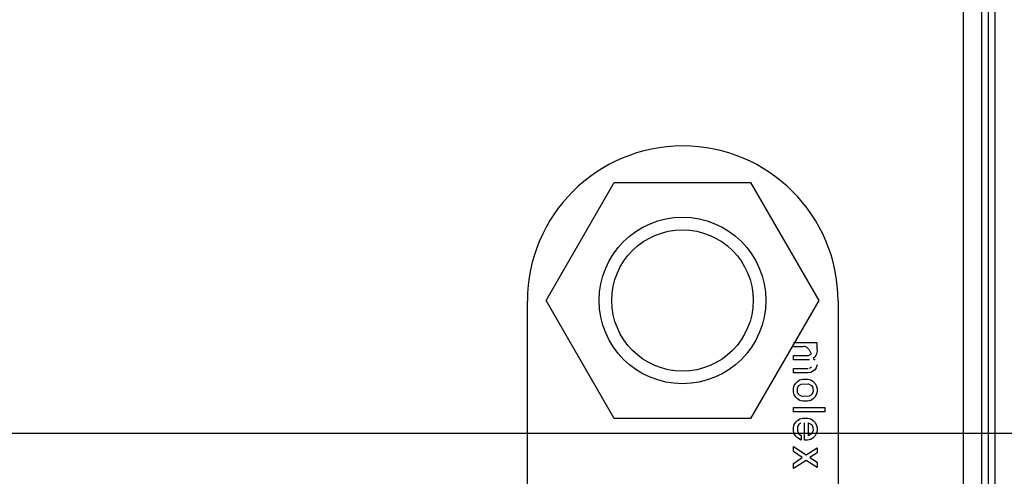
# Model space of a CAD drawing. Header units: inches. Extents: x 0 to 34, y 0 to 22.
# Tile 21 of 71: x 8.23 to 9.01, y 16.143 to 16.505. Entities that reach past the tile are written whole.
import ezdxf

# ---------------------------------------------------------------- set-up
doc = ezdxf.new("R2010")
doc.units = ezdxf.units.IN
doc.header["$LTSCALE"] = 1.87
doc.header["$MEASUREMENT"] = 0
doc.layers.get('0').update_dxf_attribs({"linetype": 'CONTINUOUS'})
doc.layers.add('DIMENSIONS', color=7, linetype='CONTINUOUS')
doc.styles.get("Standard").update_dxf_attribs({"font": 'txt', "width": 0.8})
doc.dimstyles.new('DIMSTYLE_1', dxfattribs={"dimtxt": 0.125, "dimasz": 0.18, "dimexe": 0.125, "dimexo": 0.0625, "dimgap": 0.09, "dimtad": 0, "dimtih": 1, "dimtoh": 1, "dimzin": 4, "dimdsep": 46, "dimtxsty": 'STANDARD', "dimblk": '_FILLED', "dimblk1": '_FILLED', "dimblk2": '_FILLED', "dimcen": 0.09, "dimadec": 0, "dimazin": 0, "dimtp": 0.01, "dimtm": 0.01, "dimtfac": 1, "dimtofl": 0, "dimtmove": 0, "dimatfit": 3, "dimldrblk": '_FILLED', "dimfxl": 1, "dimtolj": 1, "dimtzin": 4, "dimarcsym": 0})

# ---------------------------------------------------------------- blocks, each defined once
blk = doc.blocks.new('*D33')
at = {"layer": 'DIMENSIONS', "color": 2, "linetype": 'CONTINUOUS'}
for p, q in [((5.72698, 16.17663), (5.67325, 16.00904)), ((9.49768, 16.17663), (5.72698, 16.17663)), ((5.67325, 16.00904), (5.32478, 16.00904))]:
    blk.add_line(p, q, dxfattribs=at)
at = {"layer": 'DIMENSIONS', "color": 2, "linetype": 'CONTINUOUS', "insert": (5.26228, 16.07154), "char_height": 0.125, "width": 1.125, "attachment_point": 3, "line_spacing_factor": 0.9}
blk.add_mtext('1.41{\\Ftxt.shx;\\W1.000000;\\H0.125000; }[35.9]', dxfattribs=at)
blk = doc.blocks.new('_FILLED')
at = {"color": 0, "linetype": 'BYBLOCK'}
blk.add_solid([(0, 0), (-1, 0.1736), (-1, -0.1736)], dxfattribs=at)
blk = doc.blocks.new('*D37')
at = {"layer": 'DIMENSIONS', "color": 2, "linetype": 'CONTINUOUS'}
blk.add_line((9.31868, 17.00563), (5.32478, 17.00563), dxfattribs=at)
at = {"layer": 'DIMENSIONS', "color": 2, "linetype": 'CONTINUOUS', "insert": (5.26228, 17.06813), "char_height": 0.125, "width": 0.925, "attachment_point": 3, "line_spacing_factor": 0.9}
blk.add_mtext('2.24{\\Ftxt.shx;\\W1.000000;\\H0.125000; }[57]', dxfattribs=at)
blk = doc.blocks.new('*D39')
at = {"layer": 'DIMENSIONS', "color": 2, "linetype": 'CONTINUOUS'}
blk.add_line((10.18868, 18.02663), (5.32478, 18.02663), dxfattribs=at)
at = {"layer": 'DIMENSIONS', "color": 2, "linetype": 'CONTINUOUS', "insert": (5.26228, 18.08913), "char_height": 0.125, "width": 1.125, "attachment_point": 3, "line_spacing_factor": 0.9}
blk.add_mtext('3.26{\\Ftxt.shx;\\W1.000000;\\H0.125000; }[82.9]', dxfattribs=at)

msp = doc.modelspace()

# ---------------------------------------------------------------- linework, layer by layer
at = {"color": 7, "linetype": 'CONTINUOUS'}
for p, q in [((8.97758, 18.11059), (8.97758, 14.88259)), ((8.99257, 14.88273), (8.99257, 18.11045)), ((8.99775, 14.88273), (8.99775, 18.11045)), ((9.00275, 18.11045), (9.00275, 14.88273)), ((8.64742, 16.28209), (8.7014, 16.37559)), ((8.7014, 16.37559), (8.80937, 16.37559)), ((8.80937, 16.37559), (8.86335, 16.28209)), ((8.63258, 16.09639), (8.63258, 16.28159)), ((8.7014, 16.18859), (8.64742, 16.28209)), ((8.86335, 16.28209), (8.80937, 16.18859)), ((8.87858, 16.28159), (8.87858, 16.12242)), ((8.84325, 16.24882), (8.86168, 16.24882)), ((8.86168, 16.24882), (8.86168, 16.24413)), ((8.86168, 16.24413), (8.86206, 16.24224)), ((8.84325, 16.23507), (8.84325, 16.23851)), ((8.84325, 16.23851), (8.85512, 16.23851)), ((8.85512, 16.23851), (8.85762, 16.23976)), ((8.86012, 16.23726), (8.85887, 16.23601)), ((8.85887, 16.23601), (8.86043, 16.23507)), ((8.86137, 16.23913), (8.86012, 16.23726)), ((8.86206, 16.24224), (8.86137, 16.23913)), ((8.85606, 16.23507), (8.84325, 16.23507)), ((8.84325, 16.22476), (8.84325, 16.2282)), ((8.84325, 16.2282), (8.85481, 16.2282)), ((8.85606, 16.22851), (8.85762, 16.22945)), ((8.86137, 16.22882), (8.86, 16.22676)), ((8.862, 16.23101), (8.86137, 16.22882)), ((8.8545, 16.22476), (8.84325, 16.22476)), ((8.857, 16.22507), (8.8545, 16.22476)), ((8.86, 16.22676), (8.857, 16.22507)), ((8.84325, 16.21226), (8.84387, 16.21476)), ((8.84387, 16.21476), (8.84512, 16.21663)), ((8.84512, 16.21663), (8.84637, 16.21788)), ((8.84637, 16.21788), (8.84825, 16.21913)), ((8.84653, 16.21294), (8.84762, 16.21476)), ((8.84653, 16.20908), (8.84653, 16.21294)), ((8.84762, 16.21476), (8.84942, 16.21584)), ((8.84825, 16.21913), (8.85075, 16.21976)), ((8.84942, 16.21584), (8.8551, 16.21602)), ((8.85075, 16.21976), (8.8545, 16.21976)), ((8.8545, 16.21976), (8.857, 16.21913)), ((8.8551, 16.21602), (8.85762, 16.21476)), ((8.857, 16.21913), (8.85887, 16.21788)), ((8.85762, 16.21476), (8.85869, 16.21298)), ((8.85869, 16.21298), (8.85889, 16.20979)), ((8.85887, 16.21788), (8.86012, 16.21663)), ((8.86012, 16.21663), (8.86137, 16.21476)), ((8.86137, 16.21476), (8.862, 16.21226)), ((8.84325, 16.20976), (8.84325, 16.21226)), ((8.84387, 16.20726), (8.84325, 16.20976)), ((8.84512, 16.20538), (8.84387, 16.20726)), ((8.84637, 16.20413), (8.84512, 16.20538)), ((8.84762, 16.20726), (8.84653, 16.20908)), ((8.85014, 16.206), (8.84762, 16.20726)), ((8.85582, 16.20618), (8.85014, 16.206)), ((8.85762, 16.20726), (8.85582, 16.20618)), ((8.85889, 16.20979), (8.85762, 16.20726)), ((8.86012, 16.20538), (8.85887, 16.20413)), ((8.86137, 16.20726), (8.86012, 16.20538)), ((8.862, 16.20976), (8.86137, 16.20726)), ((8.862, 16.21226), (8.862, 16.20976)), ((8.84325, 16.19382), (8.84325, 16.19726)), ((8.84325, 16.19726), (8.86825, 16.19726)), ((8.84825, 16.20288), (8.84637, 16.20413)), ((8.85075, 16.20226), (8.84825, 16.20288)), ((8.8545, 16.20226), (8.85075, 16.20226)), ((8.857, 16.20288), (8.8545, 16.20226)), ((8.85887, 16.20413), (8.857, 16.20288)), ((8.86825, 16.19726), (8.86825, 16.19382)), ((8.86825, 16.19382), (8.84325, 16.19382)), ((8.80937, 16.18859), (8.7014, 16.18859)), ((8.84325, 16.18132), (8.84387, 16.18382)), ((8.84325, 16.17882), (8.84325, 16.18132)), ((8.84387, 16.18382), (8.84512, 16.1857)), ((8.84512, 16.1857), (8.84637, 16.18695)), ((8.84655, 16.18204), (8.84635, 16.17886)), ((8.84637, 16.18695), (8.84825, 16.1882)), ((8.84762, 16.18382), (8.84655, 16.18204)), ((8.84918, 16.18476), (8.84762, 16.18382)), ((8.84825, 16.1882), (8.85075, 16.18882)), ((8.85075, 16.18882), (8.8545, 16.18882)), ((8.852, 16.17132), (8.852, 16.18507)), ((8.8545, 16.18882), (8.857, 16.1882)), ((8.85528, 16.17491), (8.85528, 16.18523)), ((8.85528, 16.18523), (8.85762, 16.18382)), ((8.857, 16.1882), (8.85887, 16.18695)), ((8.85762, 16.18382), (8.85869, 16.18204)), ((8.85869, 16.18204), (8.85889, 16.17886)), ((8.85887, 16.18695), (8.86012, 16.1857)), ((8.86012, 16.1857), (8.86137, 16.18382)), ((8.86137, 16.18382), (8.862, 16.18132)), ((8.862, 16.18132), (8.862, 16.17882)), ((8.84387, 16.17632), (8.84325, 16.17882)), ((8.84512, 16.17445), (8.84387, 16.17632)), ((8.84637, 16.1732), (8.84512, 16.17445)), ((8.84635, 16.17886), (8.84762, 16.17632)), ((8.84762, 16.17632), (8.8495, 16.17507)), ((8.8495, 16.17507), (8.8495, 16.17144)), ((8.85762, 16.17632), (8.85528, 16.17491)), ((8.85889, 16.17886), (8.85762, 16.17632)), ((8.86012, 16.17445), (8.85887, 16.1732)), ((8.86137, 16.17632), (8.86012, 16.17445)), ((8.862, 16.17882), (8.86137, 16.17632)), ((8.84325, 16.16226), (8.84325, 16.16632)), ((8.84325, 16.16632), (8.85325, 16.15976)), ((8.8495, 16.17144), (8.84637, 16.1732)), ((8.8545, 16.17132), (8.852, 16.17132)), ((8.857, 16.17195), (8.8545, 16.17132)), ((8.85887, 16.1732), (8.857, 16.17195)), ((8.85012, 16.15757), (8.84325, 16.16226)), ((8.85325, 16.15976), (8.862, 16.16538)), ((8.862, 16.16132), (8.85637, 16.15757)), ((8.862, 16.16538), (8.862, 16.16132)), ((8.84325, 16.15288), (8.85012, 16.15757)), ((8.85325, 16.15538), (8.84325, 16.14882)), ((8.84325, 16.14882), (8.84325, 16.15288)), ((8.862, 16.14976), (8.85325, 16.15538)), ((8.85637, 16.15757), (8.862, 16.15382)), ((8.862, 16.15382), (8.862, 16.14976))]:
    msp.add_line(p, q, dxfattribs=at)
for radius in [0.066, 0.056]:
    msp.add_circle((8.75539, 16.28209), radius, dxfattribs=at)
msp.add_arc((8.75558, 16.28159), 0.123, 0, 180, dxfattribs=at)
msp.add_open_spline([(8.85762, 16.23976), (8.85721, 16.24038), (8.85647, 16.2417), (8.85549, 16.2433), (8.85454, 16.2444), (8.85374, 16.24505), (8.8528, 16.24545), (8.85177, 16.24554), (8.8507, 16.24547), (8.84927, 16.24533), (8.84749, 16.24536), (8.84537, 16.2454), (8.84395, 16.24538), (8.84325, 16.24538)], degree=3, knots=[0, 0, 0, 0, 0.130891, 0.263961, 0.326438, 0.385275, 0.442278, 0.501648, 0.564708, 0.628897, 0.753107, 0.876097, 1, 1, 1, 1], dxfattribs=at)

# ---------------------------------------------------------------- dimensions: what is measured, and where the dimension line sits
at = {"layer": 'DIMENSIONS', "color": 2, "linetype": 'CONTINUOUS'}
for feature_location, offset, origin, picture, middle in [((10.18868, 18.02663), (-4.8639, 0), (10.25118, 14.76236), '*D39', (4.69978, 18.02663)), ((9.31868, 17.00563), (-3.9939, 0), (9.38118, 14.76236), '*D37', (4.79978, 17.00563)), ((9.49768, 16.17663), (-4.1729, -0.16759), (9.56018, 14.76236), '*D33', (4.69978, 16.00904))]:
    dim = msp.add_ordinate_dim(feature_location=feature_location, offset=offset, dtype=0, origin=origin, dimstyle='DIMSTYLE_1', override={"dimtad": 1, "dimtih": 0, "dimtoh": 0}, dxfattribs=at)
    dim.commit()
    dim.dimension.update_dxf_attribs({"geometry": picture, "text_midpoint": middle})

doc.saveas('drawing.dxf')
